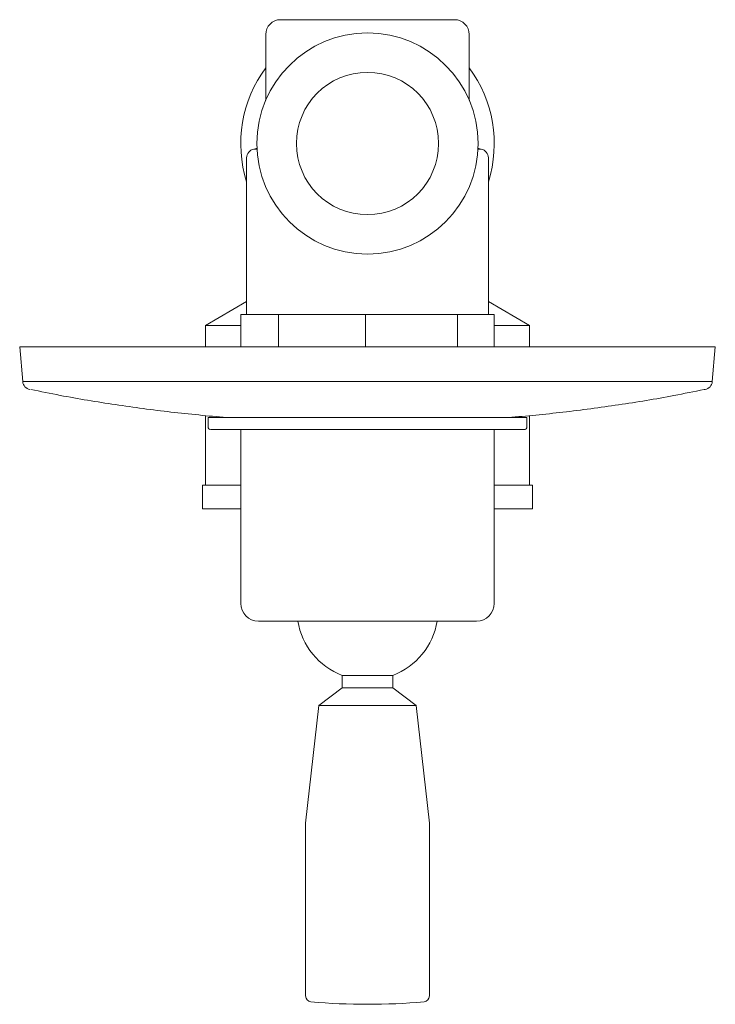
# Model space of a CAD drawing. Header units: millimetres. Extents: x 4126.161 to 4126.279, y 1783.864 to 1784.031.
import ezdxf

# ---------------------------------------------------------------- set-up
doc = ezdxf.new("R2010")
doc.units = ezdxf.units.MM
doc.layers.add('SANINDUSA', color=3, linetype='Continuous')

msp = doc.modelspace()

# ---------------------------------------------------------------- linework, layer by layer
at = {"layer": 'SANINDUSA', "linetype": 'Continuous', "lineweight": 15}
for p, q in [((4126.202333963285, 1784.02886970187), (4126.202333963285, 1784.017718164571)), ((4126.236833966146, 1784.017718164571), (4126.236833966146, 1784.02886970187)), ((4126.200858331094, 1784.00941403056), (4126.200302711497, 1784.00941403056)), ((4126.238865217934, 1784.00941403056), (4126.238309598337, 1784.00941403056)), ((4126.199083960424, 1784.007940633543), (4126.199083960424, 1783.981369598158)), ((4126.240083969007, 1783.981369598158), (4126.240083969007, 1784.007940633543)), ((4126.199083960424, 1783.983560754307), (4126.192083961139, 1783.97951929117)), ((4126.247083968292, 1783.97951929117), (4126.240083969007, 1783.983560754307)), ((4126.198083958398, 1783.981369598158), (4126.198083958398, 1783.975877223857)), ((4126.204465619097, 1783.981369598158), (4126.198083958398, 1783.981369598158)), ((4126.204465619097, 1783.981369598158), (4126.204465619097, 1783.975877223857)), ((4126.207506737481, 1783.981369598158), (4126.204465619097, 1783.981369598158)), ((4126.216203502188, 1783.981369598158), (4126.207506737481, 1783.981369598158)), ((4126.219244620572, 1783.981369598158), (4126.216203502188, 1783.981369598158)), ((4126.219244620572, 1783.975877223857), (4126.219244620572, 1783.981369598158)), ((4126.234870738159, 1783.981369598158), (4126.219244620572, 1783.981369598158)), ((4126.234870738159, 1783.981369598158), (4126.234870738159, 1783.975877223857)), ((4126.236148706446, 1783.981369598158), (4126.234870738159, 1783.981369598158)), ((4126.239803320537, 1783.981369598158), (4126.236148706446, 1783.981369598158)), ((4126.241081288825, 1783.981369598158), (4126.239803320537, 1783.981369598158)), ((4126.241083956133, 1783.981369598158), (4126.241081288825, 1783.981369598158)), ((4126.241081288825, 1783.975877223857), (4126.241081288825, 1783.981369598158)), ((4126.241083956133, 1783.975877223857), (4126.241083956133, 1783.981369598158)), ((4126.192083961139, 1783.97951929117), (4126.192083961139, 1783.975877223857)), ((4126.192083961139, 1783.97951929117), (4126.198083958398, 1783.97951929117)), ((4126.241083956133, 1783.97951929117), (4126.247083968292, 1783.97951929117)), ((4126.247083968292, 1783.975877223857), (4126.247083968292, 1783.97951929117)), ((4126.160583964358, 1783.975877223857), (4126.161098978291, 1783.969990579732)), ((4126.160583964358, 1783.975877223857), (4126.215003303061, 1783.975877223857)), ((4126.215003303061, 1783.975877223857), (4126.278583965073, 1783.975877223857)), ((4126.27806895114, 1783.969990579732), (4126.278583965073, 1783.975877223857)), ((4126.161098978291, 1783.969990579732), (4126.27806895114, 1783.969990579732)), ((4126.276701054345, 1783.968651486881), (4126.27687398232, 1783.968651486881)), ((4126.192083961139, 1783.964234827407), (4126.192083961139, 1783.952426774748)), ((4126.192583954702, 1783.963882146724), (4126.192583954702, 1783.962132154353)), ((4126.192583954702, 1783.963882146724), (4126.246583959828, 1783.963882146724)), ((4126.246583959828, 1783.962132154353), (4126.246583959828, 1783.963882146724)), ((4126.247083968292, 1783.952426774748), (4126.247083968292, 1783.964235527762)), ((4126.198083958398, 1783.961882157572), (4126.198083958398, 1783.932369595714)), ((4126.241083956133, 1783.932369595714), (4126.241083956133, 1783.961882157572)), ((4126.191583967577, 1783.952426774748), (4126.191583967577, 1783.948426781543)), ((4126.191583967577, 1783.952426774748), (4126.198083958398, 1783.952426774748)), ((4126.241083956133, 1783.952426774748), (4126.247583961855, 1783.952426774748)), ((4126.247583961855, 1783.948426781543), (4126.247583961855, 1783.952426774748)), ((4126.191583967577, 1783.948426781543), (4126.198083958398, 1783.948426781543)), ((4126.241083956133, 1783.948426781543), (4126.247583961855, 1783.948426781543)), ((4126.212416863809, 1783.929369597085), (4126.201083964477, 1783.929369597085)), ((4126.238083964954, 1783.929369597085), (4126.212416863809, 1783.929369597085)), ((4126.215283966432, 1783.920166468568), (4126.215283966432, 1783.918066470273)), ((4126.215283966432, 1783.920166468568), (4126.223883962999, 1783.920166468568)), ((4126.223883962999, 1783.918066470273), (4126.223883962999, 1783.920166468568)), ((4126.215283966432, 1783.918066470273), (4126.211333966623, 1783.915066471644)), ((4126.215283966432, 1783.918066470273), (4126.223883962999, 1783.918066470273)), ((4126.227833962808, 1783.915066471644), (4126.223883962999, 1783.918066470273)), ((4126.211333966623, 1783.915066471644), (4126.209083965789, 1783.895066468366)), ((4126.211333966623, 1783.915066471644), (4126.227833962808, 1783.915066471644)), ((4126.230083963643, 1783.895066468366), (4126.227833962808, 1783.915066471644)), ((4126.209083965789, 1783.895066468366), (4126.209083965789, 1783.86578247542)), ((4126.230083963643, 1783.86578247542), (4126.230083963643, 1783.895066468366))]:
    msp.add_line(p, q, dxfattribs=at)
at = {"layer": 'SANINDUSA', "linetype": 'Continuous', "lineweight": 15, "flags": 128}
for points in [[(4126.200850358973, 1784.009585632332), (4126.200717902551, 1784.009531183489), (4126.200302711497, 1784.00941403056)], [(4126.238865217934, 1784.00941403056), (4126.23845002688, 1784.009531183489), (4126.238317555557, 1784.009585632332)]]:
    msp.add_lwpolyline(points, dxfattribs=at)
at = {"layer": 'SANINDUSA', "linetype": 'Continuous', "lineweight": 15}
msp.add_circle((4126.219583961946, 1784.010369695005), 0.01205849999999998, dxfattribs=at)
for centre, radius, start, end in [((4126.204833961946, 1784.028869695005), 0.0025, 90, 180), ((4126.234333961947, 1784.028869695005), 0.0025, 0, 90), ((4126.219583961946, 1784.010369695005), 0.01875, 0, 180), ((4126.219583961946, 1784.010369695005), 0.02149999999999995, 143.3527564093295, 197.5435004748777), ((4126.219583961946, 1784.010369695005), 0.02150000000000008, 342.4564995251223, 36.64724359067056), ((4126.219583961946, 1784.010369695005), 0.01875, 180, 0), ((4126.200583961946, 1784.007940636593), 0.001500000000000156, 100.8069228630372, 180), ((4126.238583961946, 1784.007940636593), 0.001500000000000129, 0, 79.19307713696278), ((4126.16259326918, 1783.970121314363), 0.001500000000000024, 184.9999999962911, 258.4892073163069), ((4126.276574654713, 1783.970121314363), 0.001500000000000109, 281.5107926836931, 355.0000000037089), ((4126.192833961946, 1783.962132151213), 0.0002500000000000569, 180, 270), ((4126.246333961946, 1783.962132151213), 0.0002500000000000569, 270, 0), ((4126.201083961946, 1783.932369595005), 0.003000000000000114, 180, 270), ((4126.238083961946, 1783.932369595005), 0.003000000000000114, 270, 0), ((4126.219583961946, 1783.931369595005), 0.01199999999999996, 189.5940682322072, 249.0021244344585), ((4126.219583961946, 1783.931369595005), 0.01200000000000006, 290.9978755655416, 350.4059317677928), ((4126.210083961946, 1783.865782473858), 0.001000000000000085, 180, 265.0228761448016), ((4126.229083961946, 1783.865782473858), 0.001000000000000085, 274.9771238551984, 0), ((4126.219583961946, 1783.974869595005), 0.1104999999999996, 265.0228761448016, 274.9771238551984)]:
    msp.add_arc(centre, radius, start, end, dxfattribs=at)
for points, knots in [([(4126.234291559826, 1784.031369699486), (4126.234286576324, 1784.031369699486), (4126.234274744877, 1784.031369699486), (4126.23374928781, 1784.031369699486), (4126.232772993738, 1784.031369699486), (4126.231304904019, 1784.031369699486), (4126.229405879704, 1784.031369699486), (4126.227159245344, 1784.031369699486), (4126.224691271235, 1784.031369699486), (4126.222139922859, 1784.031369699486), (4126.219583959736, 1784.031369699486), (4126.217027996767, 1784.031369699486), (4126.214476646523, 1784.031369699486), (4126.212008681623, 1784.031369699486), (4126.209762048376, 1784.031369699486), (4126.207863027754, 1784.031369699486), (4126.206394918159, 1784.031369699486), (4126.205418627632, 1784.031369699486), (4126.2048931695, 1784.031369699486), (4126.204881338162, 1784.031369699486), (4126.204876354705, 1784.031369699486)], [0, 0, 0, 0, 0.03948189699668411, 0.09373486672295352, 0.1507302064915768, 0.2097124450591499, 0.2697408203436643, 0.329769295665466, 0.388751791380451, 0.4457471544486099, 0.4999998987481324, 0.5542529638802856, 0.6112483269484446, 0.6702305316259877, 0.7302590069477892, 0.7902873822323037, 0.8492697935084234, 0.9062651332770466, 0.960518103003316, 1, 1, 1, 1]), ([(4126.162464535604, 1783.9686568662), (4126.164117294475, 1783.968314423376), (4126.168876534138, 1783.967328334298), (4126.176807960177, 1783.966042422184), (4126.186222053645, 1783.964752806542), (4126.192523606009, 1783.964167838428), (4126.195665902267, 1783.963876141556)], [0, 0, 0, 0, 0.1508548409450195, 0.4343975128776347, 0.7179598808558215, 1, 1, 1, 1]), ([(4126.243501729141, 1783.963879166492), (4126.246582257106, 1783.964163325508), (4126.252823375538, 1783.964739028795), (4126.262179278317, 1783.966015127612), (4126.270170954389, 1783.967306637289), (4126.274988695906, 1783.968302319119), (4126.27669816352, 1783.968655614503)], [0, 0, 0, 0, 0.276526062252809, 0.5602389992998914, 0.8439606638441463, 1, 1, 1, 1]), ([(4126.246224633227, 1783.961882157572), (4126.246252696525, 1783.961882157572), (4126.24632483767, 1783.961882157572), (4126.245843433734, 1783.961882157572), (4126.244994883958, 1783.961882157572), (4126.243777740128, 1783.961882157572), (4126.242348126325, 1783.961882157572), (4126.240271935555, 1783.961882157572), (4126.237731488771, 1783.961882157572), (4126.234814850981, 1783.961882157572), (4126.232478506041, 1783.961882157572), (4126.230025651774, 1783.961882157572), (4126.226706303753, 1783.961882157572), (4126.222508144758, 1783.961882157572), (4126.218040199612, 1783.961882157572), (4126.214231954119, 1783.961882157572), (4126.210979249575, 1783.961882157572), (4126.208036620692, 1783.961882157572), (4126.205447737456, 1783.961882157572), (4126.202454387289, 1783.961882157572), (4126.19978112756, 1783.961882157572), (4126.197534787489, 1783.961882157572), (4126.196094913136, 1783.961882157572), (4126.194903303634, 1783.961882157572), (4126.193709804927, 1783.961882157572), (4126.192889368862, 1783.961882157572), (4126.192929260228, 1783.961882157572), (4126.192943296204, 1783.961882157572)], [0, 0, 0, 0, 0.02471995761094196, 0.0635465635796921, 0.103580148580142, 0.1447406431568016, 0.1769134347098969, 0.2090925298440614, 0.2747258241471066, 0.3075832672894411, 0.340447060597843, 0.3726197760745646, 0.4047990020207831, 0.4665029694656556, 0.5247199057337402, 0.5635465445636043, 0.6035801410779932, 0.6447406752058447, 0.6769134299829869, 0.7090925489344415, 0.7747258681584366, 0.8075832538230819, 0.8404470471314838, 0.8726198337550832, 0.9047989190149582, 0.9665030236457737, 1, 1, 1, 1])]:
    msp.add_open_spline(points, degree=3, knots=knots, dxfattribs=at)

doc.saveas('drawing.dxf')
